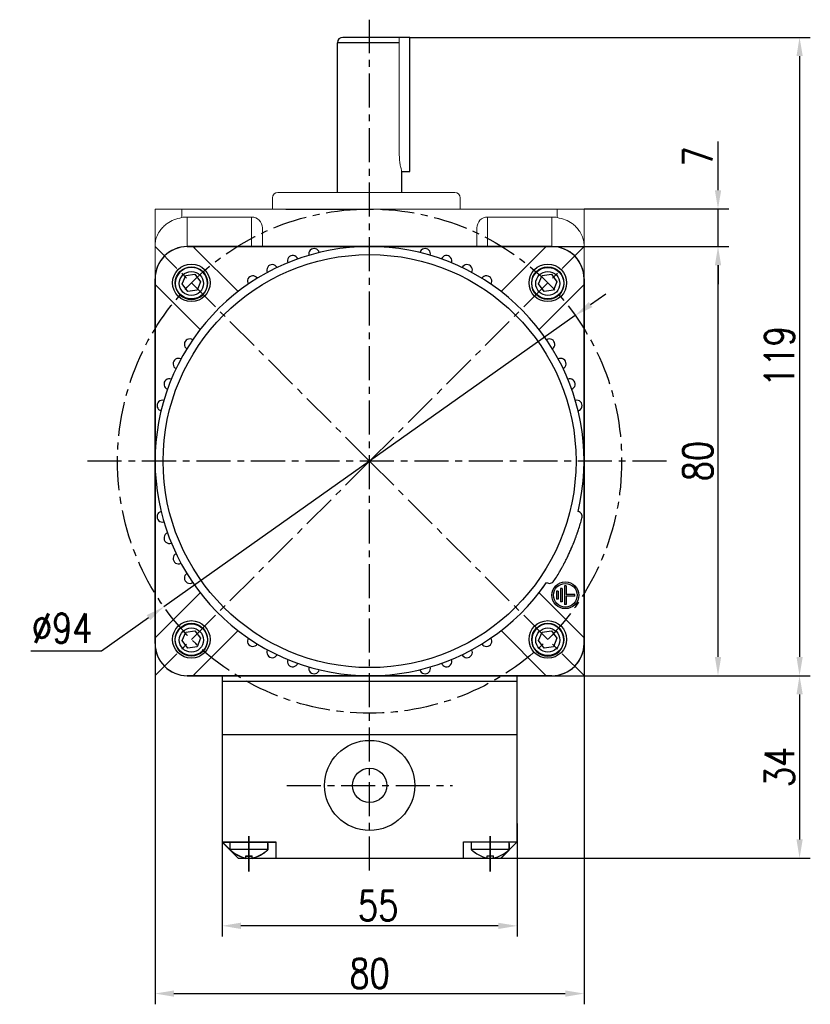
# Model space of a CAD drawing. Header units: inches. Extents: x -753 to 5070, y -3075 to 1581.
# Tile 105 of 178: x 3919 to 4066, y -2016 to -1832. Entities that reach past the tile are written whole.
import ezdxf

# ---------------------------------------------------------------- set-up
doc = ezdxf.new("R2010")
doc.units = ezdxf.units.IN
doc.header["$LTSCALE"] = 10
doc.header["$MEASUREMENT"] = 0
doc.linetypes.add('CENTER', pattern=[10.16, 6.35, -1.27, 1.27, -1.27])
for name, color, linetype in [('1轮廓实线层', 7, 'Continuous'), ('3中心线层', 1, 'CENTER'), ('7标注层', 4, 'Continuous')]:
    doc.layers.add(name, color=color, linetype=linetype)
doc.styles.add('TH_GBDIM', font='romans.shx', dxfattribs={"width": 0.8, "bigfont": 'gbcbig.shx'})
doc.dimstyles.new('TH_GBDIM', dxfattribs={"dimtxt": 3.5, "dimasz": 2.5, "dimexe": 2, "dimexo": 0, "dimgap": 1, "dimtad": 1, "dimdec": 4, "dimdsep": 46, "dimtxsty": 'TH_GBDIM', "dimcen": 0.09, "dimclrd": 4, "dimclre": 4, "dimclrt": 3, "dimadec": 0, "dimazin": 0, "dimtfac": 1, "dimtdec": 4, "dimtmove": 0, "dimatfit": 3, "dimfxl": 1, "dimtzin": 0, "dimarcsym": 0})

# ---------------------------------------------------------------- blocks, each defined once
blk = doc.blocks.new('*D365')
at = {"layer": '7标注层', "color": 4, "lineweight": -2, "transparency": 16777216}
for p, q in [((3944.28, -1936.09), (3944.28, -2015.67)), ((4024.28, -1936.09), (4024.28, -2015.67)), ((3947.78, -2013.67), (4020.78, -2013.67))]:
    blk.add_line(p, q, dxfattribs=at)
at = {"layer": '7标注层', "color": 4, "transparency": 16777216}
for points in [[(3947.78, -2013.09), (3947.78, -2014.26), (3944.28, -2013.67)], [(4020.78, -2013.09), (4020.78, -2014.26), (4024.28, -2013.67)]]:
    blk.add_solid(points, dxfattribs=at)
at = {"layer": 'Defpoints', "color": 0, "transparency": 16777216}
for p in [(3944.28, -1936.09), (4024.28, -1936.09), (4024.28, -2013.67)]:
    blk.add_point(p, dxfattribs=at)
at = {"layer": '7标注层', "color": 3, "transparency": 16777216, "insert": (3984.28, -2009.92), "char_height": 5.5, "attachment_point": 5, "style": 'TH_GBDIM'}
blk.add_mtext('{80}{}{}', dxfattribs=at)
blk = doc.blocks.new('*D366')
at = {"layer": '7标注层', "color": 4, "lineweight": -2, "transparency": 16777216}
for p, q in [((4014.15, -1874.41), (4051.25, -1874.41)), ((4049.25, -1950.91), (4049.25, -1877.91)), ((4024.28, -1954.41), (4051.25, -1954.41))]:
    blk.add_line(p, q, dxfattribs=at)
at = {"layer": '7标注层', "color": 4, "transparency": 16777216}
for points in [[(4048.67, -1877.91), (4049.84, -1877.91), (4049.25, -1874.41)], [(4048.67, -1950.91), (4049.84, -1950.91), (4049.25, -1954.41)]]:
    blk.add_solid(points, dxfattribs=at)
at = {"layer": 'Defpoints', "color": 0, "transparency": 16777216}
for p in [(4014.15, -1874.41), (4049.25, -1874.41), (4024.28, -1954.41)]:
    blk.add_point(p, dxfattribs=at)
at = {"layer": '7标注层', "color": 3, "transparency": 16777216, "insert": (4045.5, -1914.41), "char_height": 5.5, "attachment_point": 5, "rotation": 90, "style": 'TH_GBDIM'}
blk.add_mtext('{80}{}{}', dxfattribs=at)
blk = doc.blocks.new('*D367')
at = {"layer": '7标注层', "color": 4, "lineweight": -2, "transparency": 16777216}
for p, q in [((4049.25, -1863.91), (4049.25, -1854.85)), ((4024.28, -1867.41), (4051.25, -1867.41)), ((4049.25, -1874.41), (4049.25, -1867.41)), ((4025.84, -1874.41), (4051.25, -1874.41)), ((4049.25, -1877.91), (4049.25, -1881.41))]:
    blk.add_line(p, q, dxfattribs=at)
at = {"layer": '7标注层', "color": 4, "transparency": 16777216}
for points in [[(4048.67, -1863.91), (4049.84, -1863.91), (4049.25, -1867.41)], [(4048.67, -1877.91), (4049.84, -1877.91), (4049.25, -1874.41)]]:
    blk.add_solid(points, dxfattribs=at)
at = {"layer": 'Defpoints', "color": 0, "transparency": 16777216}
for p in [(4024.28, -1867.41), (4049.25, -1867.41), (4025.84, -1874.41)]:
    blk.add_point(p, dxfattribs=at)
at = {"layer": '7标注层', "color": 3, "transparency": 16777216, "insert": (4045.5, -1857.63), "char_height": 5.5, "attachment_point": 5, "rotation": 90, "style": 'TH_GBDIM'}
blk.add_mtext('{7}{}{}', dxfattribs=at)
blk = doc.blocks.new('*D368')
at = {"layer": '7标注层', "color": 4, "lineweight": -2, "transparency": 16777216}
for p, q in [((4025.5, -1885.24), (4028.35, -1883.21)), ((4022.64, -1887.26), (3945.92, -1941.57)), ((3934.31, -1949.79), (3943.06, -1943.59)), ((3921.08, -1949.79), (3934.31, -1949.79))]:
    blk.add_line(p, q, dxfattribs=at)
at = {"layer": '7标注层', "color": 4, "transparency": 16777216}
for points in [[(4025.16, -1884.76), (4025.83, -1885.71), (4022.64, -1887.26)], [(3942.72, -1943.12), (3943.4, -1944.07), (3945.92, -1941.57)]]:
    blk.add_solid(points, dxfattribs=at)
at = {"layer": 'Defpoints', "color": 0, "transparency": 16777216}
for p in [(4022.64, -1887.26), (3945.92, -1941.57)]:
    blk.add_point(p, dxfattribs=at)
at = {"layer": '7标注层', "color": 3, "transparency": 16777216, "insert": (3926.95, -1945.54), "char_height": 5.5, "attachment_point": 5, "style": 'TH_GBDIM'}
blk.add_mtext('{∅94}{}{}', dxfattribs=at)
blk = doc.blocks.new('*D369')
at = {"layer": '7标注层', "color": 4, "lineweight": -2, "transparency": 16777216}
for p, q in [((3991.78, -1835.41), (4066.46, -1835.41)), ((4064.46, -1838.91), (4064.46, -1950.91)), ((4000.74, -1954.41), (4066.46, -1954.41))]:
    blk.add_line(p, q, dxfattribs=at)
at = {"layer": '7标注层', "color": 4, "transparency": 16777216}
for points in [[(4063.88, -1838.91), (4065.05, -1838.91), (4064.46, -1835.41)], [(4063.88, -1950.91), (4065.05, -1950.91), (4064.46, -1954.41)]]:
    blk.add_solid(points, dxfattribs=at)
at = {"layer": 'Defpoints', "color": 0, "transparency": 16777216}
for p in [(3991.78, -1835.41), (4000.74, -1954.41), (4064.46, -1954.41)]:
    blk.add_point(p, dxfattribs=at)
at = {"layer": '7标注层', "color": 3, "transparency": 16777216, "insert": (4060.71, -1894.91), "char_height": 5.5, "attachment_point": 5, "rotation": 90, "style": 'TH_GBDIM'}
blk.add_mtext('{119}{}{}', dxfattribs=at)
blk = doc.blocks.new('*D450')
at = {"layer": '7标注层', "color": 4, "lineweight": -2, "transparency": 16777216}
for p, q in [((4012.18, -1954.41), (4066.46, -1954.41)), ((4064.46, -1957.91), (4064.46, -1984.92)), ((4002.33, -1988.42), (4066.46, -1988.42))]:
    blk.add_line(p, q, dxfattribs=at)
at = {"layer": '7标注层', "color": 4, "transparency": 16777216}
for points in [[(4063.88, -1957.91), (4065.05, -1957.91), (4064.46, -1954.41)], [(4063.88, -1984.92), (4065.05, -1984.92), (4064.46, -1988.42)]]:
    blk.add_solid(points, dxfattribs=at)
at = {"layer": 'Defpoints', "color": 0, "transparency": 16777216}
for p in [(4012.18, -1954.41), (4002.33, -1988.42), (4064.46, -1988.42)]:
    blk.add_point(p, dxfattribs=at)
at = {"layer": '7标注层', "color": 3, "transparency": 16777216, "insert": (4060.71, -1971.42), "char_height": 5.5, "attachment_point": 5, "rotation": 90, "style": 'TH_GBDIM'}
blk.add_mtext('34', dxfattribs=at)
blk = doc.blocks.new('*D451')
at = {"layer": '7标注层', "color": 4, "lineweight": -2, "transparency": 16777216}
for p, q in [((3956.78, -1981.92), (3956.78, -2003.04)), ((4011.78, -1981.94), (4011.78, -2003.05)), ((4008.28, -2001.05), (3960.28, -2001.04))]:
    blk.add_line(p, q, dxfattribs=at)
at = {"layer": '7标注层', "color": 4, "transparency": 16777216}
for points in [[(3960.28, -2000.46), (3960.28, -2001.63), (3956.78, -2001.04)], [(4008.28, -2000.47), (4008.28, -2001.64), (4011.78, -2001.05)]]:
    blk.add_solid(points, dxfattribs=at)
at = {"layer": 'Defpoints', "color": 0, "transparency": 16777216}
for p in [(3956.78, -1981.92), (4011.78, -1981.94), (3956.78, -2001.04)]:
    blk.add_point(p, dxfattribs=at)
at = {"layer": '7标注层', "color": 3, "transparency": 16777216, "insert": (3985.88, -1997.3), "char_height": 5.5, "attachment_point": 5, "rotation": 359.9908, "style": 'TH_GBDIM'}
blk.add_mtext('55', dxfattribs=at)

msp = doc.modelspace()

# ---------------------------------------------------------------- linework, layer by layer
at = {"color": 7, "linetype": 'Continuous', "lineweight": 15}
msp.add_line((3989.822, -1857.428), (3989.822, -1835.414), dxfattribs=at)
for p, q in [((3958.529, -1874.414), (3950.279, -1874.414)), ((3958.529, -1874.414), (3966.676, -1874.414)), ((3966.676, -1874.414), (3973.241, -1874.414)), ((3995.281, -1874.414), (4010.029, -1874.414)), ((4018.279, -1874.414), (4010.029, -1874.414)), ((3949.985, -1879.821), (3951.715, -1879.564)), ((3951.715, -1879.564), (3952.756, -1880.97)), ((4016.452, -1879.821), (4018.183, -1879.564)), ((4018.183, -1879.564), (4019.224, -1880.97)), ((3944.279, -1880.414), (3944.279, -1888.664)), ((3949.334, -1881.391), (3949.985, -1879.821)), ((3950.375, -1882.797), (3949.334, -1881.391)), ((3952.756, -1880.97), (3952.105, -1882.54)), ((4015.801, -1881.391), (4016.452, -1879.821)), ((4016.842, -1882.797), (4015.801, -1881.391)), ((4019.224, -1880.97), (4018.572, -1882.54)), ((4024.279, -1888.664), (4024.279, -1880.414)), ((3952.105, -1882.54), (3950.375, -1882.797)), ((4018.572, -1882.54), (4016.842, -1882.797)), ((3944.279, -1932.017), (3944.279, -1888.664)), ((4024.279, -1888.664), (4024.279, -1896.812)), ((3944.279, -1940.164), (3944.279, -1932.017)), ((3944.279, -1940.164), (3944.279, -1948.414)), ((4024.279, -1948.414), (4024.279, -1940.164)), ((3949.334, -1947.859), (3949.985, -1946.289)), ((3949.985, -1946.289), (3951.715, -1946.032)), ((3951.715, -1946.032), (3952.756, -1947.438)), ((3952.756, -1947.438), (3952.105, -1949.008)), ((4015.801, -1947.859), (4016.452, -1946.289)), ((4016.452, -1946.289), (4018.183, -1946.032)), ((4018.183, -1946.032), (4019.224, -1947.438)), ((4019.224, -1947.438), (4018.572, -1949.008)), ((3950.375, -1949.265), (3949.334, -1947.859)), ((3952.105, -1949.008), (3950.375, -1949.265)), ((4016.842, -1949.265), (4015.801, -1947.859)), ((4018.572, -1949.008), (4016.842, -1949.265)), ((3950.279, -1954.414), (3958.529, -1954.414)), ((4010.029, -1954.414), (4018.279, -1954.414)), ((4011.779, -1985.031), (4011.779, -1954.414)), ((4011.781, -1985.424), (4011.779, -1954.422)), ((3956.779, -1955.447), (4011.779, -1955.415)), ((3958.279, -1986.85), (3958.279, -1985.414)), ((3958.299, -1986.872), (3958.298, -1985.436)), ((3965.279, -1986.85), (3965.279, -1985.414)), ((3965.279, -1985.717), (3965.279, -1986.85)), ((3965.299, -1986.868), (3965.298, -1985.432)), ((3965.298, -1985.735), (3965.299, -1986.868)), ((4003.279, -1986.85), (4003.279, -1985.414)), ((4003.299, -1986.847), (4003.298, -1985.411)), ((4010.279, -1986.85), (4010.279, -1985.414)), ((4010.279, -1985.717), (4010.279, -1986.85)), ((4010.299, -1986.843), (4010.298, -1985.407)), ((4010.298, -1985.71), (4010.299, -1986.843)), ((3958.279, -1986.755), (3965.279, -1986.755)), ((3958.299, -1986.777), (3965.299, -1986.773)), ((4003.279, -1986.755), (4010.279, -1986.755)), ((4003.299, -1986.752), (4010.299, -1986.748)), ((3961.179, -1988.014), (3962.379, -1988.014)), ((3961.179, -1988.442), (3961.179, -1988.014)), ((3961.2, -1988.035), (3962.4, -1988.034)), ((3961.2, -1988.463), (3961.2, -1988.035)), ((3962.379, -1988.442), (3962.379, -1988.014)), ((3962.4, -1988.462), (3962.4, -1988.034)), ((4006.179, -1988.014), (4007.379, -1988.014)), ((4006.179, -1988.442), (4006.179, -1988.014)), ((4006.2, -1988.01), (4007.4, -1988.009)), ((4006.2, -1988.438), (4006.2, -1988.01)), ((4007.379, -1988.442), (4007.379, -1988.014)), ((4007.4, -1988.437), (4007.4, -1988.009))]:
    msp.add_line(p, q)
for centre, radius in [((3951.045, -1881.181), 3.5), ((4017.512, -1881.181), 3.5), ((3951.045, -1881.298), 2.25), ((4017.512, -1881.298), 3), ((4017.512, -1881.298), 2.25), ((3951.045, -1947.648), 3.5), ((3951.045, -1947.765), 3), ((3951.045, -1947.765), 2.25), ((4017.512, -1947.648), 3.5), ((4017.512, -1947.765), 2.25)]:
    msp.add_circle(centre, radius)
at = {"extrusion": (0, 0, -1)}
for centre in [(-3951.045, -1881.298), (-4017.512, -1947.765)]:
    msp.add_circle(centre, 3, dxfattribs=at)
for centre, radius, start, end in [((3950.279, -1880.414), 6, 90, 180), ((4018.279, -1880.414), 6, 0, 90), ((3950.279, -1948.414), 6, 180, 270), ((4018.279, -1948.414), 6, 270, 0), ((3962.739, -1982.166), 6.467, 226.40085, 256.04276), ((3962.756, -1982.186), 6.467, 226.43412, 256.07602), ((3960.819, -1982.166), 6.467, 283.95724, 313.59915), ((3960.836, -1982.187), 6.467, 283.99051, 313.63241), ((4007.739, -1982.166), 6.467, 226.40085, 256.04276), ((4007.756, -1982.161), 6.467, 226.43412, 256.07602), ((4005.819, -1982.166), 6.467, 283.95724, 313.59915), ((4005.836, -1982.162), 6.467, 283.99051, 313.63241)]:
    msp.add_arc(centre, radius, start, end)
at = {"color": 7, "linetype": 'Continuous', "lineweight": 15}
msp.add_open_spline([(3990.273, -1860.394), (3990.276, -1860.404), (3990.289, -1860.448), (3990.215, -1860.2), (3990.076, -1859.673), (3989.917, -1858.867), (3989.831, -1858.067), (3989.825, -1857.576), (3989.822, -1857.428)], degree=3, knots=[0, 0, 0, 0, 0.0602507, 0.2653074, 0.4728209, 0.6883267, 0.9057943, 1, 1, 1, 1], dxfattribs=at)
at = {"layer": '1轮廓实线层'}
for p, q in [((3991.779, -1835.414), (3979.279, -1835.414)), ((3991.779, -1860.414), (3991.779, -1835.414)), ((3978.279, -1864.32), (3978.279, -1836.414)), ((3986.279, -1836.414), (3978.279, -1836.414)), ((3989.822, -1836.414), (3986.279, -1836.414)), ((3990.279, -1864.32), (3990.279, -1860.414)), ((3950.279, -1874.414), (3951.35, -1874.414)), ((3951.35, -1874.414), (3984.279, -1874.414)), ((3951.35, -1874.414), (3951.65, -1874.714)), ((3959.752, -1882.816), (3951.65, -1874.714)), ((3984.279, -1874.414), (4017.208, -1874.414)), ((4016.908, -1874.714), (4008.806, -1882.816)), ((4016.908, -1874.714), (4017.208, -1874.414)), ((4017.208, -1874.414), (4018.279, -1874.414)), ((3944.279, -1881.485), (3944.279, -1880.414)), ((4024.279, -1880.414), (4024.279, -1881.485)), ((3944.279, -1914.414), (3944.279, -1881.485)), ((3944.579, -1881.785), (3944.279, -1881.485)), ((3944.579, -1881.785), (3952.681, -1889.887)), ((4015.877, -1889.887), (4023.979, -1881.785)), ((4024.279, -1881.485), (4023.979, -1881.785)), ((4024.279, -1881.485), (4024.279, -1914.414)), ((3944.279, -1947.343), (3944.279, -1914.414)), ((4024.279, -1914.414), (4024.279, -1947.343)), ((4023.23, -1927.214), (4023.23, -1927.214)), ((4020.179, -1938.164), (4019.879, -1938.164)), ((4019.879, -1938.164), (4019.879, -1940.664)), ((4020.179, -1938.164), (4020.179, -1940.664)), ((4020.929, -1937.664), (4020.629, -1937.664)), ((4020.629, -1937.664), (4020.629, -1941.164)), ((4020.929, -1937.664), (4020.929, -1939.264)), ((3952.681, -1938.941), (3944.579, -1947.043)), ((4023.979, -1947.043), (4015.877, -1938.941)), ((4019.429, -1938.664), (4019.129, -1938.664)), ((4019.129, -1938.664), (4019.129, -1940.164)), ((4019.429, -1940.164), (4019.129, -1940.164)), ((4019.429, -1938.664), (4019.429, -1940.164)), ((4022.529, -1939.264), (4020.929, -1939.264)), ((4020.929, -1939.564), (4020.929, -1941.164)), ((4022.529, -1939.564), (4020.929, -1939.564)), ((4022.529, -1939.564), (4022.529, -1939.264)), ((4020.179, -1940.664), (4019.879, -1940.664)), ((4020.929, -1941.164), (4020.629, -1941.164)), ((3944.279, -1947.343), (3944.579, -1947.043)), ((3944.279, -1948.414), (3944.279, -1947.343)), ((3951.65, -1954.114), (3959.752, -1946.012)), ((4008.806, -1946.012), (4016.908, -1954.114)), ((4023.979, -1947.043), (4024.279, -1947.343)), ((4024.279, -1947.343), (4024.279, -1948.414)), ((3951.35, -1954.414), (3950.279, -1954.414)), ((3951.65, -1954.114), (3951.35, -1954.414)), ((3984.279, -1954.414), (3951.35, -1954.414)), ((3956.779, -1954.414), (3956.779, -1985.031)), ((3956.779, -1954.414), (3956.802, -1985.437)), ((4011.779, -1954.414), (3956.779, -1954.414)), ((4017.208, -1954.414), (3984.279, -1954.414)), ((4017.208, -1954.414), (4016.908, -1954.114)), ((4018.279, -1954.414), (4017.208, -1954.414)), ((4011.779, -1965.414), (3956.779, -1965.446)), ((3956.779, -1985.414), (3959.779, -1988.414)), ((3956.779, -1985.414), (3966.779, -1985.414)), ((3956.798, -1985.437), (3966.798, -1985.431)), ((3956.798, -1985.437), (3959.8, -1988.436)), ((3966.779, -1985.414), (3966.779, -1988.414)), ((3966.798, -1985.431), (3966.8, -1988.431)), ((4001.779, -1985.414), (4011.779, -1985.414)), ((4001.779, -1988.414), (4001.779, -1985.414)), ((4001.798, -1985.412), (4011.798, -1985.407)), ((4001.8, -1988.412), (4001.798, -1985.412)), ((4011.779, -1985.414), (4008.779, -1988.414)), ((4011.798, -1985.407), (4008.8, -1988.408)), ((3959.8, -1988.436), (4008.779, -1988.414)), ((3963.279, -1988.414), (4005.279, -1988.414))]:
    msp.add_line(p, q, dxfattribs=at)
at = {"layer": '1轮廓实线层', "color": 7, "linetype": 'Continuous', "lineweight": 15}
for p, q in [((3967.17, -1864.32), (3983.964, -1864.32)), ((3983.964, -1864.32), (4000.172, -1864.32)), ((3966.171, -1865.32), (3966.171, -1867.414)), ((4001.171, -1867.414), (4001.171, -1865.32)), ((3944.279, -1867.414), (3949.279, -1867.414)), ((3944.279, -1874.253), (3944.279, -1867.414)), ((3949.279, -1867.414), (3949.279, -1868.999)), ((3949.279, -1867.414), (4019.279, -1867.414)), ((4019.279, -1868.999), (4019.279, -1867.414)), ((4019.279, -1867.414), (4024.279, -1867.414)), ((4024.279, -1867.414), (4024.279, -1874.253)), ((3950.279, -1868.914), (3950.279, -1874.414)), ((3962.279, -1868.914), (3950.279, -1868.914)), ((3962.279, -1874.414), (3962.279, -1868.914)), ((4006.279, -1868.914), (4006.279, -1874.414)), ((4006.279, -1868.914), (4018.279, -1868.914)), ((4018.279, -1874.414), (4018.279, -1868.914)), ((3964.279, -1870.935), (3964.279, -1874.414)), ((4004.279, -1874.414), (4004.279, -1870.935)), ((3944.279, -1880.414), (3944.279, -1874.253)), ((3950.279, -1874.414), (3951.35, -1874.414)), ((3951.35, -1874.414), (3973.241, -1874.414)), ((4017.208, -1874.414), (4018.279, -1874.414)), ((4024.279, -1874.253), (4024.279, -1880.414)), ((3944.279, -1881.485), (3944.279, -1880.414)), ((4024.279, -1880.414), (4024.279, -1881.485)), ((3944.279, -1914.414), (3944.279, -1881.485)), ((4024.279, -1881.485), (4024.279, -1914.414)), ((3944.279, -1947.343), (3944.279, -1914.414)), ((4024.279, -1914.414), (4024.279, -1947.343)), ((3944.279, -1948.414), (3944.279, -1947.343)), ((4024.279, -1947.343), (4024.279, -1948.414)), ((3973.241, -1954.414), (3951.35, -1954.414)), ((4017.208, -1954.414), (3995.281, -1954.414)), ((4018.279, -1954.414), (4017.208, -1954.414))]:
    msp.add_line(p, q, dxfattribs=at)
at = {"layer": '1轮廓实线层', "color": 7}
msp.add_line((4011.779, -1965.414), (4011.779, -1954.414), dxfattribs=at)
at = {"layer": '1轮廓实线层', "color": 0}
for points in [[(3995.281, -1874.414), (3950.279, -1874.414, 0.4142136), (3944.279, -1880.414), (3944.279, -1948.414, 0.4142136), (3950.279, -1954.414), (3995.281, -1954.414)], [(3995.281, -1954.414), (4018.279, -1954.414, 0.4142136), (4024.279, -1948.414), (4024.279, -1880.414, 0.4142136), (4018.279, -1874.414), (3995.281, -1874.414)]]:
    msp.add_lwpolyline(points, format="xyb", dxfattribs=at)
at = {"layer": '1轮廓实线层'}
for centre, radius in [((3984.279, -1914.414), 38.5), ((3951.045, -1881.18), 3.5), ((4017.513, -1881.18), 3.5), ((3951.045, -1881.18), 3), ((4017.513, -1881.18), 3), ((4020.779, -1939.414), 2.5), ((4020.779, -1939.414), 2.2), ((3951.045, -1947.648), 3.5), ((3951.045, -1947.648), 3), ((4017.513, -1947.648), 3.5), ((4017.513, -1947.648), 3), ((3984.289, -1974.877), 8.4), ((3984.289, -1974.877), 3.2)]:
    msp.add_circle(centre, radius, dxfattribs=at)
for centre, radius, start, end in [((3979.279, -1836.414), 1, 90, 180), ((3984.279, -1914.414), 40, 346.43243, 325.56757), ((3950.279, -1880.414), 6, 90, 180), ((3973.926, -1875.777), 1, 14.28378, 195.71622), ((3994.632, -1875.777), 1, 344.28378, 165.71622), ((4018.279, -1880.414), 6, 0, 90), ((3969.944, -1877.071), 1, 20.28378, 201.71622), ((3998.614, -1877.071), 1, 338.28378, 159.71622), ((3966.119, -1878.774), 1, 26.28378, 207.71622), ((4002.439, -1878.774), 1, 332.28378, 153.71622), ((3962.493, -1880.867), 1, 32.28378, 213.71622), ((4006.065, -1880.867), 1, 326.28378, 147.71622), ((3950.732, -1892.629), 1, 56.28378, 237.71622), ((4017.826, -1892.629), 1, 302.28378, 123.71622), ((3948.639, -1896.255), 1, 62.28378, 243.71622), ((4019.919, -1896.255), 1, 296.28378, 117.71622), ((3946.936, -1900.08), 1, 68.28378, 249.71622), ((4021.622, -1900.08), 1, 290.28378, 111.71622), ((3945.642, -1904.061), 1, 74.28378, 255.71622), ((4022.916, -1904.061), 1, 284.28378, 105.71622), ((3984.279, -1914.414), 40, 346.43243, 347.05742), ((3984.279, -1914.414), 40, 346.43243, 347.05742), ((3945.642, -1924.767), 1, 104.28378, 285.71622), ((3984.279, -1914.414), 38.5, 346.01062, 346.01275), ((4022.916, -1924.767), 1, 345, 75.71622), ((3984.279, -1914.414), 41, 341.8093, 345), ((3946.936, -1928.749), 1, 110.28378, 291.71622), ((3948.639, -1932.574), 1, 116.28378, 297.71622), ((3950.732, -1936.2), 1, 122.28378, 303.71622), ((3984.279, -1914.414), 41, 327, 330.1907), ((3984.279, -1914.414), 40, 323.821, 325.56757), ((3984.279, -1914.414), 40, 323.821, 325.56757), ((3984.279, -1914.414), 40, 323.821, 323.82562), ((4017.826, -1936.2), 1, 236.28378, 327), ((3962.493, -1947.961), 1, 146.28378, 327.71622), ((4006.065, -1947.961), 1, 212.28378, 33.71622), ((3950.279, -1948.414), 6, 180, 270), ((4018.279, -1948.414), 6, 270, 0), ((3966.119, -1950.054), 1, 152.28378, 333.71622), ((4002.439, -1950.054), 1, 206.28378, 27.71622), ((3969.944, -1951.757), 1, 158.28378, 339.71622), ((3973.926, -1953.051), 1, 164.28378, 345.71622), ((3994.632, -1953.051), 1, 194.28378, 15.71622), ((3998.614, -1951.757), 1, 200.28378, 21.71622)]:
    msp.add_arc(centre, radius, start, end, dxfattribs=at)
at = {"layer": '1轮廓实线层', "color": 7, "linetype": 'Continuous', "lineweight": 15}
for centre, radius, start, end in [((3967.171, -1865.32), 1, 90, 180), ((4000.171, -1865.32), 1, 0, 90), ((3950.279, -1880.414), 6, 90, 180), ((4018.279, -1880.414), 6, 0, 90), ((3950.279, -1948.414), 6, 180, 270), ((4018.279, -1948.414), 6, 270, 0)]:
    msp.add_arc(centre, radius, start, end, dxfattribs=at)
for centre, major_axis, start_param, end_param in [((3950.279, -1874.977), (0, -6.063), 3.1415927, 3.3090407), ((3962.279, -1870.935), (0, -2.021), 1.5707963, 3.1415927), ((4006.279, -1870.935), (0, 2.021), 0, 1.5707963), ((4018.279, -1874.977), (0, 6.063), 6.1157372, 6.2831853)]:
    msp.add_ellipse(centre, major_axis=major_axis, ratio=0.9896874, start_param=start_param, end_param=end_param, dxfattribs=at)
for points, knots in [([(3949.279, -1868.999), (3948.769, -1869.121), (3947.752, -1869.364), (3946.611, -1870.025), (3945.789, -1870.715), (3945.157, -1871.452), (3944.657, -1872.319), (3944.347, -1873.278), (3944.279, -1873.932), (3944.279, -1874.249), (3944.279, -1874.253)], [0, 0, 0, 0, 0.1632796, 0.325761, 0.4399397, 0.5573936, 0.7048218, 0.8564876, 0.9983726, 1, 1, 1, 1]), ([(4024.279, -1874.253), (4024.279, -1874.249), (4024.279, -1873.932), (4024.212, -1873.287), (4023.905, -1872.328), (4023.411, -1871.466), (4022.775, -1870.721), (4021.955, -1870.029), (4020.806, -1869.364), (4019.789, -1869.121), (4019.279, -1868.999)], [0, 0, 0, 0, 0.0016274, 0.1435129, 0.2910808, 0.4426062, 0.5569336, 0.6742378, 0.8367196, 1, 1, 1, 1])]:
    msp.add_open_spline(points, degree=3, knots=knots, dxfattribs=at)
at = {"layer": '1轮廓实线层'}
msp.add_open_spline([(4019.854, -1934.796), (4019.854, -1934.796), (4019.854, -1934.796), (4019.854, -1934.796), (4019.861, -1934.785), (4019.88, -1934.75), (4019.897, -1934.721), (4019.9, -1934.715), (4019.908, -1934.702), (4019.912, -1934.695), (4019.924, -1934.673), (4019.933, -1934.657), (4019.962, -1934.606), (4020.007, -1934.526), (4020.064, -1934.425), (4020.111, -1934.341), (4020.127, -1934.311), (4020.161, -1934.25), (4020.179, -1934.218), (4020.234, -1934.118), (4020.312, -1933.975), (4020.398, -1933.815), (4020.489, -1933.646), (4020.536, -1933.557), (4020.597, -1933.44), (4020.61, -1933.417), (4020.635, -1933.369), (4020.672, -1933.296), (4020.711, -1933.222), (4020.788, -1933.072), (4020.893, -1932.865), (4021.003, -1932.646), (4021.086, -1932.477), (4021.114, -1932.42), (4021.156, -1932.333), (4021.17, -1932.304), (4021.199, -1932.245), (4021.213, -1932.216), (4021.283, -1932.069), (4021.396, -1931.831), (4021.509, -1931.588), (4021.621, -1931.343), (4021.677, -1931.219), (4021.747, -1931.063), (4021.761, -1931.031), (4021.788, -1930.969), (4021.83, -1930.875), (4021.87, -1930.782), (4021.951, -1930.596), (4022.056, -1930.35), (4022.157, -1930.107), (4022.219, -1929.957), (4022.231, -1929.926), (4022.256, -1929.866), (4022.268, -1929.836), (4022.304, -1929.746), (4022.328, -1929.687), (4022.398, -1929.512), (4022.488, -1929.284), (4022.571, -1929.067), (4022.631, -1928.909), (4022.661, -1928.831), (4022.69, -1928.754), (4022.708, -1928.703), (4022.718, -1928.678), (4022.764, -1928.554), (4022.833, -1928.365), (4022.925, -1928.107), (4022.979, -1927.954), (4023.01, -1927.864), (4023.016, -1927.846), (4023.028, -1927.812), (4023.034, -1927.794), (4023.052, -1927.744), (4023.062, -1927.712), (4023.094, -1927.621), (4023.131, -1927.511), (4023.16, -1927.424), (4023.179, -1927.367), (4023.185, -1927.35), (4023.196, -1927.318), (4023.2, -1927.303), (4023.213, -1927.265), (4023.226, -1927.227), (4023.23, -1927.214), (4023.23, -1927.214)], degree=3, knots=[0, 0, 0, 0, 0.0017158, 0.0017158, 0.0329122, 0.0641086, 0.0641086, 0.0719077, 0.0719077, 0.0797068, 0.0797068, 0.0953049, 0.0953049, 0.1265013, 0.1576977, 0.1576977, 0.1732959, 0.1732959, 0.1888941, 0.1888941, 0.2200905, 0.2512869, 0.2512869, 0.2824832, 0.2824832, 0.2902823, 0.2902823, 0.2980814, 0.3136796, 0.3136796, 0.344876, 0.3760724, 0.3760724, 0.3916706, 0.3916706, 0.3994697, 0.3994697, 0.4072688, 0.4072688, 0.4384651, 0.4696615, 0.4696615, 0.5008579, 0.5008579, 0.508657, 0.508657, 0.5164561, 0.5320543, 0.5320543, 0.5632507, 0.594447, 0.594447, 0.6022461, 0.6022461, 0.6100452, 0.6100452, 0.6256434, 0.6256434, 0.6568398, 0.6880362, 0.6880362, 0.7036344, 0.7114335, 0.7114335, 0.7192326, 0.7192326, 0.750429, 0.7816253, 0.8128217, 0.8128217, 0.8206208, 0.8206208, 0.8284199, 0.8284199, 0.8440181, 0.8440181, 0.8752145, 0.9064109, 0.9064109, 0.922009, 0.922009, 0.9376072, 0.9376072, 0.9688036, 1, 1, 1, 1], dxfattribs=at)
at = {"layer": '3中心线层', "ltscale": 0.1}
for p, q in [((3984.279, -1990.749), (3984.279, -1832.119)), ((3984.279, -1914.414), (3944.289, -1874.424)), ((3984.279, -1914.414), (4024.269, -1874.424)), ((4039.626, -1914.414), (3930.91, -1914.414)), ((3984.279, -1914.414), (3944.289, -1954.405)), ((3984.279, -1914.414), (4024.269, -1954.405)), ((3968.828, -1974.877), (3999.751, -1974.877))]:
    msp.add_line(p, q, dxfattribs=at)
at = {"layer": '3中心线层'}
for p, q in [((3961.779, -1990.924), (3961.779, -1984.303)), ((3961.8, -1990.944), (3961.797, -1984.323)), ((4006.779, -1990.924), (4006.779, -1984.303)), ((4006.8, -1990.919), (4006.797, -1984.298))]:
    msp.add_line(p, q, dxfattribs=at)
at = {"layer": '3中心线层', "ltscale": 0.1}
msp.add_circle((3984.279, -1914.414), 47, dxfattribs=at)
at = {"layer": '7标注层', "color": 7}
msp.add_line((3990.283, -1860.414), (3991.779, -1860.414), dxfattribs=at)
at = {"layer": '7标注层'}
msp.add_line((3968.671, -1867.414), (3984.279, -1867.414), dxfattribs=at)

# ---------------------------------------------------------------- dimensions: what is measured, and where the dimension line sits
for base, p1, p2, picture, middle in [((4064.463, -1954.414), (3991.779, -1835.414), (4000.743, -1954.414), '*D369', (4064.463, -1894.914)), ((4049.253, -1867.414), (4025.842, -1874.414), (4024.279, -1867.414), '*D367', (4049.253, -1857.633))]:
    dim = msp.add_linear_dim(base=base, p1=p1, p2=p2, angle=90, text='{<>}{}{}', dimstyle='TH_GBDIM', override={"dimtxt": 5.5, "dimasz": 3.5, "dimdec": 1, "dimadec": 1}, dxfattribs=at)
    dim.commit()
    dim.dimension.update_dxf_attribs({"geometry": picture, "text_midpoint": middle, "dimtype": 160})
dim = msp.add_linear_dim(base=(4049.253, -1874.414), p1=(4024.279, -1954.414), p2=(4014.154, -1874.414), angle=90, text='{<>}{}{}', dimstyle='TH_GBDIM', override={"dimtxt": 5.5, "dimasz": 3.5, "dimdec": 1, "dimadec": 1}, dxfattribs=at)
dim.commit()
dim.dimension.update_dxf_attribs({"geometry": '*D366', "text_midpoint": (4045.503, -1914.414)})
dim = msp.add_diameter_dim_2p(p1=(4022.64, -1887.258), p2=(3945.918, -1941.57), text='{<>}{}{}', dimstyle='TH_GBDIM', override={"dimtxt": 5.5, "dimasz": 3.5, "dimgap": 1.5, "dimtoh": 1, "dimdec": 0}, dxfattribs=at)
dim.commit()
dim.dimension.update_dxf_attribs({"geometry": '*D368', "text_midpoint": (3926.946, -1949.786), "dimtype": 163})
dim = msp.add_linear_dim(base=(4024.279, -2013.674), p1=(3944.279, -1936.09), p2=(4024.279, -1936.09), text='{<>}{}{}', dimstyle='TH_GBDIM', override={"dimtxt": 5.5, "dimasz": 3.5, "dimdec": 1, "dimadec": 1}, dxfattribs=at)
dim.commit()
dim.dimension.update_dxf_attribs({"geometry": '*D365', "text_midpoint": (3984.279, -2013.674), "dimtype": 160})
dim = msp.add_linear_dim(base=(4064.463, -1988.417), p1=(4012.176, -1954.414), p2=(4002.333, -1988.417), angle=270, dimstyle='TH_GBDIM', override={"dimtxt": 5.5, "dimasz": 3.5, "dimdec": 1, "dimadec": 1}, dxfattribs=at)
dim.commit()
dim.dimension.update_dxf_attribs({"geometry": '*D450', "text_midpoint": (4060.713, -1971.416)})
dim = msp.add_linear_dim(base=(3956.781, -2001.044), p1=(4011.784, -1981.937), p2=(3956.784, -1981.924), angle=179.99083, dimstyle='TH_GBDIM', override={"dimtxt": 5.5, "dimasz": 3.5, "dimdec": 1, "dimadec": 1}, dxfattribs=at)
dim.commit()
dim.dimension.update_dxf_attribs({"geometry": '*D451', "text_midpoint": (3985.88, -2001.049), "dimtype": 160})

doc.saveas('drawing.dxf')
